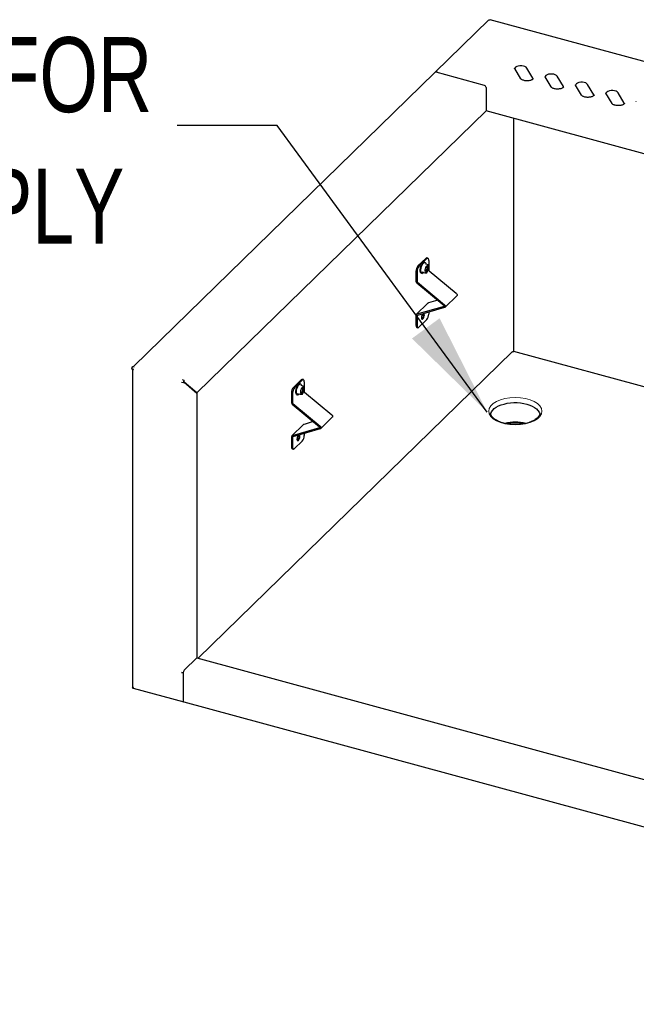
# Model space of a CAD drawing. Header units: inches. Extents: x 36 to 211, y 21 to 146.
# Tile 36 of 53: x 156 to 169, y 103 to 122. Entities that reach past the tile are written whole.
import ezdxf

# ---------------------------------------------------------------- set-up
doc = ezdxf.new("R2010")
doc.units = ezdxf.units.IN
doc.header["$LTSCALE"] = 16
doc.header["$MEASUREMENT"] = 0
doc.layers.add('FORMAT', color=7, linetype='Continuous')
doc.styles.add('SLDTEXTSTYLE0', font='TXT', dxfattribs={"width": 0.75})
doc.dimstyles.new('SLDDIMSTYLE2', dxfattribs={"dimtxt": 0.18, "dimasz": 2.08, "dimexe": 0, "dimexo": 0.0625, "dimgap": 0, "dimtad": 0, "dimtih": 1, "dimtoh": 1, "dimdec": 0, "dimrnd": 1e-09, "dimzin": 0, "dimdsep": 46, "dimlunit": 5, "dimtxsty": 'Standard', "dimsah": 1, "dimcen": 0.09, "dimadec": 0, "dimazin": 0, "dimtfac": 2.08, "dimtdec": 0, "dimtofl": 0, "dimtmove": 0, "dimatfit": 3, "dimfxl": 1, "dimfrac": 2, "dimtolj": 1, "dimtzin": 0, "dimarcsym": 0})

# ---------------------------------------------------------------- blocks, each defined once
blk = doc.blocks.new('SW_NOTE_0_8')
at = {"layer": 'FORMAT', "color": 0, "char_height": 1.5, "attachment_point": 3, "style": 'SLDTEXTSTYLE0'}
for s, insert in [('%%c', (-19.396, 1.77)), ('1-1/2 OPENING FOR', (-0.498, 1.77)), ('ELECTRICAL SUPPLY', (-1.056, -0.86))]:
    blk.add_mtext(s, dxfattribs=dict(at, insert=insert))

msp = doc.modelspace()

# ---------------------------------------------------------------- hatches: boundary and pattern name
at = {"layer": 'FORMAT'}
h = msp.add_hatch(dxfattribs=at)
h.set_pattern_fill('ANSI31', color=256, scale=0.6666667, style=0)
edge = h.paths.add_edge_path(flags=0)
edge.add_ellipse((166.098, 114.573), major_axis=(-0.532, 0), ratio=0.515038, start_angle=0, end_angle=0)

# ---------------------------------------------------------------- linework, layer by layer
at = {"color": 7, "linetype": 'Continuous', "lineweight": 25}
for p, q in [((165.572, 122.402), (164.498, 121.354)), ((189.855, 115.809), (165.595, 122.403)), ((164.491, 121.347), (158.463, 115.464)), ((165.481, 121.091), (164.518, 121.352)), ((166.209, 121.223), (166.086, 121.428)), ((166.452, 121.233), (166.329, 121.438)), ((166.457, 121.221), (166.452, 121.233)), ((166.817, 121.058), (166.694, 121.263)), ((167.06, 121.068), (166.937, 121.273)), ((165.515, 121.048), (165.515, 120.581)), ((167.065, 121.056), (167.06, 121.068)), ((167.425, 120.892), (167.302, 121.097)), ((167.668, 120.902), (167.545, 121.108)), ((167.673, 120.89), (167.668, 120.902)), ((168.033, 120.727), (167.91, 120.932)), ((168.277, 120.737), (168.153, 120.942)), ((165.515, 120.581), (159.733, 114.938)), ((187.39, 114.636), (165.515, 120.581)), ((168.281, 120.725), (168.277, 120.737)), ((166.063, 120.432), (166.063, 115.766)), ((164.151, 117.478), (164.307, 117.63)), ((164.173, 117.472), (164.329, 117.624)), ((164.351, 117.633), (164.328, 117.639)), ((164.293, 117.547), (164.281, 117.55)), ((164.364, 117.498), (164.304, 117.515)), ((164.33, 117.342), (164.367, 117.417)), ((164.367, 117.418), (164.366, 117.495)), ((164.368, 117.59), (164.368, 117.395)), ((164.112, 117.368), (164.112, 117.173)), ((164.135, 117.362), (164.135, 117.167)), ((164.221, 117.331), (164.234, 117.328)), ((164.229, 117.358), (164.29, 117.342)), ((164.229, 117.358), (164.229, 117.358)), ((164.29, 117.342), (164.327, 117.34)), ((164.374, 117.383), (164.918, 116.931)), ((164.129, 117.14), (164.673, 116.688)), ((164.14, 117.156), (164.685, 116.703)), ((164.695, 116.652), (164.928, 116.879)), ((164.353, 116.733), (164.119, 116.505)), ((164.673, 116.668), (164.129, 116.511)), ((164.685, 116.646), (164.14, 116.489)), ((164.548, 116.792), (164.363, 116.739)), ((164.112, 116.487), (164.112, 116.292)), ((164.135, 116.481), (164.135, 116.286)), ((164.225, 116.421), (164.229, 116.423)), ((164.229, 116.423), (164.233, 116.428)), ((164.258, 116.51), (164.256, 116.523)), ((164.368, 116.555), (164.368, 116.514)), ((164.129, 116.249), (164.152, 116.243)), ((164.173, 116.252), (164.329, 116.404)), ((166.038, 115.762), (159.755, 109.63)), ((183.654, 110.99), (166.068, 115.769)), ((158.446, 115.469), (158.48, 115.46)), ((158.428, 115.418), (158.462, 115.409)), ((158.442, 115.414), (158.442, 109.041)), ((159.46, 115.138), (159.426, 115.147)), ((159.478, 115.189), (159.444, 115.198)), ((159.472, 115.149), (159.46, 115.138)), ((159.478, 115.153), (159.472, 115.155)), ((159.472, 115.15), (159.478, 115.153)), ((159.479, 115.156), (159.473, 115.158)), ((159.479, 115.156), (159.477, 115.167)), ((159.478, 115.167), (159.478, 115.189)), ((159.478, 115.153), (159.732, 114.935)), ((159.733, 114.938), (159.479, 115.156)), ((161.662, 115.048), (161.818, 115.2)), ((161.684, 115.042), (161.84, 115.194)), ((161.804, 115.117), (161.792, 115.121)), ((161.875, 115.068), (161.815, 115.085)), ((161.862, 115.203), (161.839, 115.209)), ((161.878, 114.988), (161.878, 115.065)), ((161.879, 115.161), (161.879, 114.966)), ((159.733, 114.938), (159.726, 114.94)), ((159.732, 114.935), (159.732, 109.636)), ((161.623, 114.939), (161.623, 114.744)), ((161.645, 114.933), (161.645, 114.738)), ((161.732, 114.902), (161.745, 114.898)), ((161.74, 114.929), (161.8, 114.913)), ((161.74, 114.929), (161.74, 114.929)), ((161.801, 114.913), (161.837, 114.91)), ((161.841, 114.912), (161.877, 114.986)), ((161.885, 114.954), (162.429, 114.502)), ((161.64, 114.711), (162.184, 114.258)), ((161.651, 114.726), (162.196, 114.274)), ((162.206, 114.222), (162.439, 114.45)), ((165.605, 114.536), (165.605, 114.54)), ((161.864, 114.304), (161.63, 114.076)), ((162.059, 114.363), (161.874, 114.309)), ((161.623, 114.058), (161.623, 113.863)), ((162.184, 114.238), (161.64, 114.082)), ((162.196, 114.216), (161.651, 114.06)), ((161.769, 114.08), (161.767, 114.093)), ((161.879, 114.125), (161.879, 114.084)), ((161.645, 114.052), (161.645, 113.856)), ((161.684, 113.823), (161.84, 113.975)), ((161.736, 113.991), (161.74, 113.994)), ((161.74, 113.994), (161.744, 113.999)), ((161.64, 113.82), (161.663, 113.814)), ((159.478, 109.388), (159.732, 109.636)), ((159.732, 109.636), (181.731, 103.658)), ((159.46, 109.335), (159.426, 109.345)), ((159.46, 109.338), (159.46, 108.775)), ((159.46, 109.335), (159.46, 108.775)), ((158.446, 109.04), (158.468, 109.034)), ((158.461, 109.029), (159.468, 108.756)), ((159.468, 108.756), (181.726, 102.706))]:
    msp.add_line(p, q, dxfattribs=at)
at = {"color": 7, "linetype": 'Continuous', "lineweight": 25, "flags": 128}
for points in [[(166.329, 121.438), (166.314, 121.455), (166.29, 121.468), (166.26, 121.478), (166.226, 121.483), (166.19, 121.483), (166.156, 121.477), (166.127, 121.467), (166.104, 121.453), (166.089, 121.436), (166.086, 121.428)], [(166.937, 121.273), (166.922, 121.289), (166.898, 121.303), (166.868, 121.313), (166.834, 121.318), (166.798, 121.317), (166.764, 121.312), (166.735, 121.302), (166.712, 121.288), (166.698, 121.271), (166.694, 121.262)], [(167.545, 121.108), (167.53, 121.124), (167.506, 121.138), (167.476, 121.147), (167.442, 121.152), (167.406, 121.152), (167.372, 121.147), (167.343, 121.137), (167.32, 121.123), (167.306, 121.106), (167.302, 121.097)], [(168.153, 120.942), (168.138, 120.959), (168.115, 120.973), (168.084, 120.982), (168.05, 120.987), (168.014, 120.987), (167.98, 120.981), (167.951, 120.971), (167.928, 120.957), (167.914, 120.941), (167.91, 120.932)], [(164.368, 117.59), (164.367, 117.603), (164.365, 117.615), (164.361, 117.623), (164.356, 117.63), (164.351, 117.633), (164.344, 117.633), (164.337, 117.63), (164.329, 117.624)], [(164.221, 117.331), (164.213, 117.336), (164.204, 117.351), (164.199, 117.374), (164.199, 117.402), (164.203, 117.434), (164.212, 117.467), (164.224, 117.497), (164.239, 117.523), (164.254, 117.541), (164.27, 117.55), (164.281, 117.55)], [(164.27, 117.347), (164.268, 117.345), (164.253, 117.331), (164.238, 117.327), (164.225, 117.333), (164.216, 117.347), (164.211, 117.37), (164.211, 117.399), (164.216, 117.431), (164.224, 117.464), (164.236, 117.494), (164.251, 117.519), (164.267, 117.537), (164.282, 117.546), (164.296, 117.546), (164.307, 117.535), (164.314, 117.516), (164.315, 117.512)], [(164.362, 117.452), (164.36, 117.428), (164.354, 117.403), (164.345, 117.381), (164.333, 117.363), (164.321, 117.353), (164.31, 117.352), (164.302, 117.36), (164.298, 117.376), (164.297, 117.398), (164.302, 117.423), (164.31, 117.447), (164.32, 117.467), (164.332, 117.481), (164.344, 117.487), (164.353, 117.484), (164.36, 117.471), (164.362, 117.452)], [(164.301, 117.363), (164.301, 117.363), (164.312, 117.37), (164.324, 117.386), (164.333, 117.407), (164.339, 117.431), (164.341, 117.454), (164.339, 117.472), (164.333, 117.482)], [(164.338, 117.484), (164.343, 117.474), (164.346, 117.454), (164.344, 117.43), (164.337, 117.405), (164.327, 117.383), (164.315, 117.367), (164.304, 117.359)], [(164.309, 117.356), (164.315, 117.356), (164.327, 117.363), (164.339, 117.38), (164.349, 117.402), (164.356, 117.427), (164.358, 117.451)], [(164.358, 117.451), (164.355, 117.471), (164.348, 117.482), (164.344, 117.484)], [(164.918, 116.931), (164.925, 116.924), (164.93, 116.915), (164.934, 116.907), (164.935, 116.898), (164.934, 116.889), (164.93, 116.882), (164.928, 116.879)], [(164.673, 116.688), (164.676, 116.685), (164.678, 116.682), (164.679, 116.679), (164.679, 116.676), (164.679, 116.673), (164.678, 116.671), (164.676, 116.669), (164.673, 116.668)], [(164.685, 116.703), (164.692, 116.696), (164.697, 116.688), (164.701, 116.679), (164.702, 116.67), (164.701, 116.662), (164.697, 116.655), (164.692, 116.649), (164.685, 116.646)], [(164.247, 116.52), (164.24, 116.51), (164.231, 116.489), (164.224, 116.465), (164.222, 116.443), (164.224, 116.424), (164.231, 116.413), (164.24, 116.411), (164.251, 116.417), (164.262, 116.432), (164.272, 116.453), (164.278, 116.477), (164.28, 116.5), (164.28, 116.5)], [(164.28, 116.5), (164.278, 116.518), (164.274, 116.528)], [(164.135, 116.286), (164.135, 116.273), (164.137, 116.261), (164.141, 116.253), (164.146, 116.246), (164.152, 116.243), (164.159, 116.243), (164.166, 116.246), (164.173, 116.252)], [(161.732, 114.902), (161.723, 114.907), (161.715, 114.922), (161.71, 114.946), (161.71, 114.975), (161.715, 115.007), (161.723, 115.039), (161.736, 115.069), (161.75, 115.094), (161.766, 115.112), (161.781, 115.12), (161.792, 115.121)], [(161.781, 114.918), (161.778, 114.915), (161.763, 114.902), (161.748, 114.898), (161.736, 114.904), (161.727, 114.919), (161.722, 114.942), (161.722, 114.971), (161.727, 115.003), (161.736, 115.036), (161.748, 115.066), (161.763, 115.091), (161.778, 115.109), (161.794, 115.117), (161.808, 115.116), (161.818, 115.105), (161.825, 115.086), (161.826, 115.082)], [(161.873, 115.022), (161.871, 114.998), (161.865, 114.973), (161.855, 114.95), (161.844, 114.933), (161.832, 114.923), (161.821, 114.923), (161.813, 114.931), (161.808, 114.947), (161.808, 114.97), (161.813, 114.994), (161.821, 115.018), (161.832, 115.039), (161.844, 115.053), (161.855, 115.058), (161.865, 115.054), (161.871, 115.041), (161.873, 115.022)], [(161.812, 114.933), (161.823, 114.94), (161.834, 114.956), (161.844, 114.977), (161.85, 115.001), (161.852, 115.023), (161.85, 115.042), (161.844, 115.053)], [(161.849, 115.055), (161.855, 115.044), (161.857, 115.024), (161.855, 115), (161.848, 114.975), (161.838, 114.953), (161.826, 114.937), (161.815, 114.93)], [(161.879, 115.161), (161.878, 115.174), (161.876, 115.185), (161.872, 115.194), (161.867, 115.2), (161.862, 115.203), (161.855, 115.203), (161.848, 115.2), (161.84, 115.194)], [(161.869, 115.021), (161.866, 115.041), (161.86, 115.053), (161.855, 115.055)], [(161.82, 114.926), (161.826, 114.926), (161.838, 114.933), (161.85, 114.949), (161.86, 114.972), (161.866, 114.997), (161.869, 115.021)], [(165.607, 114.511), (165.61, 114.526), (165.624, 114.56), (165.647, 114.593), (165.679, 114.623), (165.718, 114.651), (165.764, 114.677), (165.817, 114.698), (165.875, 114.716), (165.936, 114.73), (166.001, 114.739), (166.068, 114.743), (166.136, 114.743), (166.202, 114.738), (166.267, 114.728), (166.328, 114.714)], [(166.328, 114.714), (166.386, 114.696), (166.438, 114.674), (166.483, 114.648), (166.522, 114.62), (166.552, 114.589), (166.574, 114.556), (166.587, 114.522), (166.59, 114.509)], [(162.429, 114.502), (162.436, 114.494), (162.441, 114.486), (162.445, 114.477), (162.446, 114.468), (162.445, 114.46), (162.441, 114.453), (162.439, 114.45)], [(162.184, 114.258), (162.187, 114.256), (162.189, 114.253), (162.19, 114.25), (162.19, 114.247), (162.19, 114.244), (162.189, 114.241), (162.187, 114.239), (162.184, 114.238)], [(162.196, 114.274), (162.203, 114.267), (162.208, 114.258), (162.212, 114.249), (162.213, 114.241), (162.212, 114.232), (162.208, 114.225), (162.203, 114.22), (162.196, 114.216)], [(161.758, 114.09), (161.751, 114.08), (161.741, 114.06), (161.735, 114.036), (161.733, 114.013), (161.735, 113.995), (161.741, 113.984), (161.751, 113.981), (161.762, 113.988), (161.773, 114.003), (161.783, 114.024), (161.789, 114.048), (161.791, 114.07), (161.791, 114.07)], [(161.791, 114.07), (161.789, 114.089), (161.785, 114.098)], [(161.645, 113.856), (161.646, 113.843), (161.648, 113.832), (161.652, 113.823), (161.657, 113.817), (161.663, 113.814), (161.669, 113.814), (161.677, 113.817), (161.684, 113.823)], [(159.46, 108.775), (159.46, 108.769), (159.461, 108.764), (159.463, 108.76), (159.465, 108.757), (159.468, 108.756)]]:
    msp.add_lwpolyline(points, dxfattribs=at)
at = {"color": 7, "linetype": 'Continuous', "lineweight": 25}
for centre, radius, start, end in [((164.509, 121.326), 0.0277, 71.5838, 131.3262), ((165.468, 121.045), 0.047, 3.3916, 74.3338), ((164.325, 117.616), 0.0225, 80.7318, 143.9675), ((164.283, 117.369), 0.17, 140.5129, 180.3434), ((164.305, 117.363), 0.17, 140.5129, 180.3434), ((164.363, 117.495), 0.00333, 0.4939, 74.7955), ((164.364, 117.418), 0.00333, 334.2719, 0.4939), ((164.23, 117.359), 0.00156, 167.4569, 237.3235), ((164.29, 117.345), 0.00333, 254.7955, 267.3509), ((164.327, 117.343), 0.00333, 267.3509, 334.2719), ((164.383, 117.396), 0.0156, 182.6127, 231.6756), ((164.157, 117.175), 0.0451, 182.6127, 231.6756), ((164.15, 117.168), 0.0156, 182.6127, 231.6756), ((164.369, 116.716), 0.0233, 105.6211, 134.0171), ((164.136, 116.488), 0.0239, 106.4011, 182.7899), ((164.143, 116.481), 0.00823, 106.4011, 182.7899), ((164.196, 116.484), 0.067, 295.0429, 33.778), ((164.197, 116.513), 0.17, 320.5129, 0.3434), ((164.154, 116.284), 0.0426, 169.3516, 234.3744), ((158.507, 115.419), 0.0791, 140.5129, 180.3434), ((159.539, 115.138), 0.0791, 140.5129, 180.3434), ((159.499, 115.149), 0.0273, 140.5129, 180.3434), ((161.793, 114.94), 0.17, 140.5129, 180.3434), ((161.816, 114.934), 0.17, 140.5129, 180.3434), ((161.836, 115.187), 0.0225, 80.7318, 143.9675), ((161.874, 115.065), 0.00333, 0, 74.7955), ((161.741, 114.931), 0.0016, 167.0923, 236.6337), ((161.801, 114.916), 0.00333, 254.7955, 265.1772), ((161.838, 114.913), 0.00333, 265.1772, 333.8465), ((161.874, 114.988), 0.00333, 333.8465, 0), ((161.894, 114.966), 0.0156, 182.6127, 231.6756), ((161.668, 114.746), 0.0451, 182.6127, 231.6756), ((161.661, 114.739), 0.0156, 182.6127, 231.6756), ((161.88, 114.287), 0.0233, 105.6211, 134.0171), ((166.098, 113.387), 0.965, 77.3323, 102.5403), ((166.098, 113.414), 0.925, 79.1504, 101.0795), ((161.647, 114.059), 0.0239, 106.4011, 182.7899), ((161.654, 114.052), 0.00823, 106.4011, 182.7899), ((161.707, 114.055), 0.067, 295.0429, 33.778), ((161.708, 114.083), 0.17, 320.5129, 0.3434), ((161.665, 113.855), 0.0426, 169.3516, 234.3744), ((159.444, 109.414), 0.0713, 255.3205, 283.3435), ((159.539, 109.338), 0.0791, 140.5129, 180.3434), ((159.479, 108.772), 0.0197, 169.3516, 234.3744)]:
    msp.add_arc(centre, radius, start, end, dxfattribs=at)
for points, knots in [([(165.573, 122.402), (165.573, 122.402), (165.574, 122.405), (165.58, 122.404), (165.586, 122.4), (165.589, 122.398)], [0, 0, 0, 0, 0.1369424, 0.5684712, 1, 1, 1, 1]), ([(165.589, 122.398), (165.59, 122.4), (165.593, 122.403), (165.595, 122.402), (165.595, 122.402)], [0, 0, 0, 0, 0.658001, 1, 1, 1, 1]), ([(164.536, 121.37), (164.53, 121.369), (164.518, 121.368), (164.502, 121.359), (164.495, 121.35), (164.491, 121.345)], [0, 0, 0, 0, 0.338067, 0.676134, 1, 1, 1, 1]), ([(164.52, 121.352), (164.522, 121.355), (164.527, 121.363), (164.533, 121.367), (164.536, 121.37)], [0, 0, 0, 0, 0.439839, 1, 1, 1, 1]), ([(166.086, 121.428), (166.085, 121.429), (166.083, 121.432), (166.083, 121.433), (166.084, 121.434)], [0, 0, 0, 0, 0.476415, 1, 1, 1, 1]), ([(166.46, 121.229), (166.46, 121.229), (166.46, 121.227), (166.458, 121.224), (166.451, 121.214), (166.436, 121.203), (166.414, 121.193), (166.386, 121.185), (166.355, 121.181), (166.322, 121.18), (166.289, 121.184), (166.26, 121.191), (166.236, 121.2), (166.219, 121.211), (166.211, 121.219), (166.209, 121.222), (166.209, 121.223)], [0, 0, 0, 0, 0.006604, 0.088577, 0.163688, 0.243807, 0.323664, 0.405132, 0.488283, 0.572436, 0.656838, 0.740551, 0.822786, 0.902915, 0.978108, 1, 1, 1, 1]), ([(166.694, 121.263), (166.693, 121.264), (166.691, 121.266), (166.692, 121.268), (166.692, 121.269)], [0, 0, 0, 0, 0.476415, 1, 1, 1, 1]), ([(167.068, 121.064), (167.068, 121.064), (167.068, 121.062), (167.066, 121.058), (167.059, 121.049), (167.044, 121.038), (167.022, 121.028), (166.994, 121.02), (166.963, 121.016), (166.93, 121.015), (166.897, 121.018), (166.868, 121.025), (166.844, 121.035), (166.827, 121.046), (166.819, 121.054), (166.817, 121.057), (166.817, 121.058)], [0, 0, 0, 0, 0.006604, 0.088577, 0.163688, 0.243807, 0.323664, 0.405132, 0.488283, 0.572436, 0.656838, 0.740551, 0.822786, 0.902915, 0.978108, 1, 1, 1, 1]), ([(167.302, 121.097), (167.301, 121.099), (167.3, 121.101), (167.3, 121.103), (167.3, 121.103)], [0, 0, 0, 0, 0.476415, 1, 1, 1, 1]), ([(167.676, 120.899), (167.676, 120.898), (167.676, 120.897), (167.674, 120.893), (167.667, 120.883), (167.652, 120.873), (167.63, 120.863), (167.602, 120.855), (167.571, 120.851), (167.538, 120.85), (167.505, 120.853), (167.476, 120.86), (167.452, 120.87), (167.435, 120.881), (167.427, 120.888), (167.425, 120.892), (167.425, 120.892)], [0, 0, 0, 0, 0.006604, 0.088577, 0.163688, 0.243807, 0.323664, 0.405132, 0.488283, 0.572436, 0.656838, 0.740551, 0.822786, 0.902915, 0.978108, 1, 1, 1, 1]), ([(167.91, 120.932), (167.909, 120.933), (167.908, 120.936), (167.908, 120.937), (167.908, 120.938)], [0, 0, 0, 0, 0.476415, 1, 1, 1, 1]), ([(168.518, 120.767), (168.517, 120.768), (168.516, 120.771), (168.516, 120.772), (168.516, 120.773)], [0, 0, 0, 0, 0.476415, 1, 1, 1, 1]), ([(168.284, 120.733), (168.284, 120.733), (168.284, 120.732), (168.282, 120.728), (168.275, 120.718), (168.26, 120.707), (168.238, 120.697), (168.21, 120.69), (168.179, 120.685), (168.146, 120.685), (168.113, 120.688), (168.084, 120.695), (168.06, 120.704), (168.043, 120.715), (168.035, 120.723), (168.033, 120.726), (168.033, 120.727)], [0, 0, 0, 0, 0.006604, 0.088577, 0.163688, 0.243807, 0.323664, 0.405132, 0.488283, 0.572436, 0.656838, 0.740551, 0.822786, 0.902915, 0.978108, 1, 1, 1, 1]), ([(164.304, 117.515), (164.303, 117.515), (164.303, 117.515), (164.302, 117.516), (164.302, 117.516), (164.302, 117.516), (164.303, 117.515), (164.303, 117.515), (164.303, 117.515)], [0, 0, 0, 0, 0.213731, 0.427167, 0.588139, 0.742406, 0.909275, 1, 1, 1, 1]), ([(166.038, 115.761), (166.039, 115.762), (166.041, 115.765), (166.05, 115.767), (166.058, 115.765), (166.062, 115.764)], [0, 0, 0, 0, 0.136942, 0.568471, 1, 1, 1, 1]), ([(166.062, 115.764), (166.063, 115.766), (166.066, 115.77), (166.067, 115.769), (166.068, 115.769)], [0, 0, 0, 0, 0.658001, 1, 1, 1, 1]), ([(158.442, 115.425), (158.442, 115.423), (158.443, 115.419), (158.45, 115.413), (158.458, 115.41), (158.462, 115.409)], [0, 0, 0, 0, 0.276616, 0.638308, 1, 1, 1, 1]), ([(161.815, 115.085), (161.815, 115.085), (161.814, 115.085), (161.814, 115.085), (161.814, 115.086), (161.814, 115.085), (161.814, 115.085), (161.814, 115.085), (161.814, 115.084)], [0, 0, 0, 0, 0.226636, 0.431778, 0.589313, 0.741245, 0.907372, 1, 1, 1, 1]), ([(166.591, 114.539), (166.591, 114.531), (166.59, 114.513), (166.578, 114.486), (166.56, 114.458), (166.534, 114.431), (166.5, 114.405), (166.46, 114.381), (166.414, 114.36), (166.362, 114.342), (166.306, 114.327), (166.246, 114.315), (166.184, 114.308), (166.12, 114.304), (166.056, 114.305), (165.992, 114.31), (165.93, 114.318), (165.871, 114.331), (165.816, 114.347), (165.766, 114.367), (165.722, 114.389), (165.684, 114.413), (165.654, 114.439), (165.63, 114.466), (165.615, 114.493), (165.606, 114.516), (165.606, 114.531), (165.606, 114.537)], [0, 0, 0, 0, 0.042346, 0.082491, 0.125192, 0.166113, 0.206291, 0.246308, 0.286353, 0.326529, 0.366856, 0.407317, 0.447878, 0.488507, 0.529169, 0.569827, 0.61044, 0.650972, 0.691386, 0.731645, 0.771717, 0.811593, 0.851319, 0.89103, 0.931026, 0.97201, 1, 1, 1, 1]), ([(158.462, 109.046), (158.458, 109.045), (158.449, 109.043), (158.442, 109.041), (158.44, 109.041), (158.443, 109.041), (158.444, 109.041)], [0, 0, 0, 0, 0.2868292, 0.5738523, 0.8608766, 1, 1, 1, 1]), ([(158.465, 109.029), (158.464, 109.029), (158.462, 109.029), (158.461, 109.035), (158.462, 109.043), (158.462, 109.046)], [0, 0, 0, 0, 0.193629, 0.596814, 1, 1, 1, 1])]:
    msp.add_open_spline(points, degree=3, knots=knots, dxfattribs=at)
at = {"layer": 'FORMAT', "lineweight": 18}
msp.add_ellipse((166.098, 114.573), major_axis=(-0.532, 0), ratio=0.515038, dxfattribs=at)

# ---------------------------------------------------------------- block references
at = {"layer": 'FORMAT'}
msp.add_blockref('SW_NOTE_0_8', (159.338, 120.285), dxfattribs=at)

# ---------------------------------------------------------------- leaders
msp.add_leader([(165.538, 114.551), (161.338, 120.285), (159.338, 120.285)], dimstyle='SLDDIMSTYLE2', dxfattribs=at)

doc.saveas('drawing.dxf')
